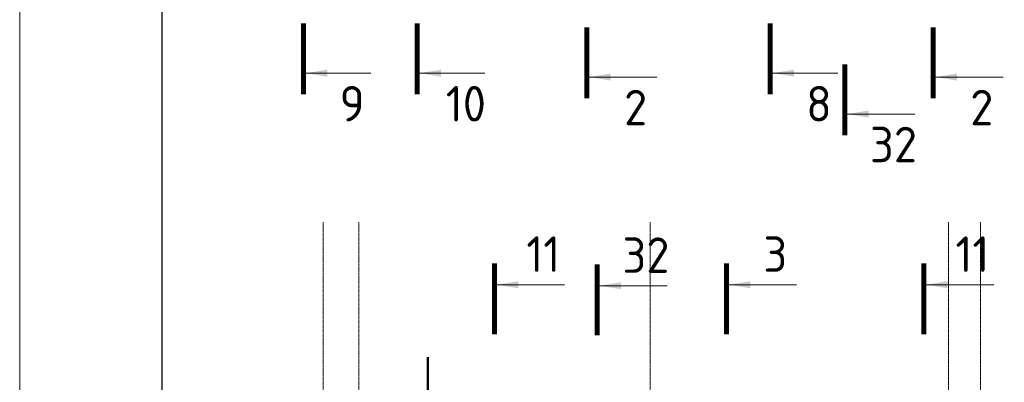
# Model space of a CAD drawing. Header units: millimetres. Extents: x 376598 to 1249954, y -318491 to -22134.
# Tile 206 of 256: x 577095 to 590956, y -40401 to -35295. Entities that reach past the tile are written whole.
import ezdxf
from ezdxf.enums import TextEntityAlignment as Align

# ---------------------------------------------------------------- set-up
doc = ezdxf.new("R2010")
doc.units = ezdxf.units.MM
doc.set_wipeout_variables(frame=1)
doc.linetypes.add('______5', pattern=[1100, 800, -100, 100, -100])
doc.linetypes.add('осевая', pattern=[50.8, 31.75, -6.35, 6.35, -6.35])
for name, color, linetype, lineweight in [('АрмСтер', 2, 'Continuous', 50), ('Оси', 40, '______5', 18), ('РАЗМЕРЫ', 1, 'Continuous', 9), ('ТОНКИЕ', 7, 'Continuous', 9), ('Узлы', 7, 'Continuous', 0)]:
    doc.layers.add(name, color=color, linetype=linetype, lineweight=lineweight)
doc.layers.add('АрмСтер_атрибуты', color=2, linetype='Continuous', lineweight=0, plot=False)
doc.layers.add('ТОЛСТЫЕ_ОСНОВНЫЕ', color=6, linetype='Continuous')
doc.styles.add('GOST-2.304_Type-B', font='GOST_Common.ttf')
doc.styles.get("Standard").update_dxf_attribs({"font": 'arial.ttf'})
doc.styles.add('Аннотативный', font='arial.ttf')

# ---------------------------------------------------------------- blocks, each defined once
blk = doc.blocks.new('*U58')
at = {"layer": 'ТОЛСТЫЕ_ОСНОВНЫЕ', "color": 6}
blk.add_lwpolyline([(20, 5), (1256, 5), (1256, 589), (20, 589)], close=True, dxfattribs=at)
at = {"layer": 'ТОНКИЕ'}
blk.add_lwpolyline([(0, 0), (1261, 0), (1261, 594), (0, 594)], close=True, dxfattribs=at)
blk = doc.blocks.new('*U740')
at = {"layer": 'РАЗМЕРЫ'}
for p, q in [((112, 1000), (-112, 1000)), ((112, -1600), (-112, -1600))]:
    blk.add_line(p, q, dxfattribs=at)
at = {"layer": 'РАЗМЕРЫ', "ltscale": 15}
blk.add_line((0, -1600), (0, 1000), dxfattribs=at)
at = {"layer": 'РАЗМЕРЫ'}
for points in [[(0, 1000), (21, 875), (-21, 875)], [(0, -1600), (21, -1475), (-21, -1475)]]:
    blk.add_solid(points, dxfattribs=at)
at = {"layer": 'АрмСтер_атрибуты', "color": 215, "ltscale": 15, "style": 'Аннотативный'}
for s, p in [('шаг', (51, -194)), ('n=', (51, -285)), ('Lр=', (50, -368))]:
    blk.add_text(s, height=50, dxfattribs=at).set_placement(p)
at = {"layer": 'АрмСтер_атрибуты', "flags": 9}
for tag, p in [('ОБОЗНАЧЕНИЕ', (-2096, 1876)), ('МАССА', (-2096, 1990))]:
    blk.add_attdef(tag, p, '', height=75, dxfattribs=at)
at = {"layer": 'АрмСтер_атрибуты', "style": 'Аннотативный', "flags": 8}
blk.add_attdef('ПОЗ', (110, 30), '', height=75, dxfattribs=at)
at = {"layer": 'АрмСтер_атрибуты', "color": 215, "style": 'Аннотативный'}
for tag, p, flags in [('КОЛ', (138, -285), 8), ('ШАГ', (191, -194), 10), ('ШИРИНА', (173, -368), 8)]:
    blk.add_attdef(tag, p, '', height=50, dxfattribs=dict(at, flags=flags))
at = {"linetype": 'Continuous', "lineweight": 0}
blk.add_wipeout([(35, 0), (28, 21), (11, 33), (-11, 33), (-28, 21), (-35, 0), (-28, -21), (-11, -33), (11, -33), (28, -21)], dxfattribs=at)
at = {"color": 0, "linetype": 'ByBlock', "lineweight": -2, "ltscale": 100}
blk.add_line((-1290, 0), (1950, 0), dxfattribs=at)
at = {"layer": 'РАЗМЕРЫ'}
blk.add_circle((0, 0), 35, dxfattribs=at)
at = {"layer": 'АрмСтер_атрибуты', "style": 'Аннотативный', "flags": 8}
blk.add_attdef('НАИМЕНОВАНИЕ', text='', height=75, dxfattribs=at).set_placement((0, -29), align=Align.TOP_CENTER)

msp = doc.modelspace()

# ---------------------------------------------------------------- linework, layer by layer
at = {"layer": 'Оси', "color": 16, "linetype": 'осевая', "lineweight": 0, "ltscale": 0.5, "transparency": 33554687}
for p, q in [((581368.5, -38144.1), (581368.5, -46839.6)), ((581868.5, -38144.1), (581868.5, -46839.6)), ((585968.5, -38144.1), (585968.5, -47595.1)), ((590168.5, -38144.1), (590168.5, -46839.6)), ((590618.5, -38144.1), (590618.5, -46839.6))]:
    msp.add_line(p, q, dxfattribs=at)
at = {"layer": 'Узлы', "color": 1, "linetype": 'Continuous', "lineweight": 0}
for p, q in [((581090.4, -36048.4, 200), (582040.4, -36048.4, 200)), ((582691.4, -36048.4, 200), (583641.4, -36048.4, 200)), ((585115.8, -36103, 400), (586065.8, -36103, 400)), ((587661.4, -36048.4, 200), (588611.4, -36048.4, 200)), ((589988.4, -36103, 400), (590938.4, -36103, 400)), ((588745.9, -36623.2, 400), (589695.9, -36623.2, 400)), ((583815.5, -39026.5, -520), (584765.5, -39026.5, -520)), ((585261, -39040.8, 560), (586211, -39040.8, 560)), ((587082, -39026.5, -520), (588032, -39026.5, -520)), ((589856.5, -39026.5, -520), (590806.5, -39026.5, -520))]:
    msp.add_line(p, q, dxfattribs=at)
at = {"layer": 'Узлы', "color": 1, "linetype": 'Continuous', "lineweight": 0, "const_width": 70}
for points, elevation in [([(581090.4, -36348.4), (581090.4, -35348.4)], 200), ([(582691.4, -36348.4), (582691.4, -35348.4)], 200), ([(587661.4, -36348.4), (587661.4, -35348.4)], 200), ([(585080.8, -36403), (585080.8, -35403)], 400), ([(589953.4, -36403), (589953.4, -35403)], 400), ([(588710.9, -36923.2), (588710.9, -35923.2)], 400), ([(583780.5, -38726.5), (583780.5, -39726.5)], -520), ([(585226, -38740.8), (585226, -39740.8)], 560), ([(587047, -38726.5), (587047, -39726.5)], -520), ([(589821.5, -38726.5), (589821.5, -39726.5)], -520)]:
    msp.add_lwpolyline(points, dxfattribs=dict(at, elevation=elevation))
at = {"layer": 'Узлы', "color": 1, "linetype": 'Continuous', "lineweight": 0}
for points in [[(581125.4, -36048.4, 200), (581425.9, -36098.7, 200), (581425.9, -35998.1, 200)], [(582726.4, -36048.4, 200), (583026.8, -36098.7, 200), (583026.8, -35998.1, 200)], [(587696.4, -36048.4, 200), (587996.9, -36098.7, 200), (587996.9, -35998.1, 200)], [(585115.8, -36103, 400), (585416.2, -36153.2, 400), (585416.2, -36052.7, 400)], [(589988.4, -36103, 400), (590288.9, -36153.2, 400), (590288.9, -36052.7, 400)], [(588745.9, -36623.2, 400), (589046.3, -36673.4, 400), (589046.3, -36572.9, 400)], [(583815.5, -39026.5, -520), (584116, -39076.8, -520), (584116, -38976.2, -520)], [(585261, -39040.8, 560), (585561.5, -39091.1, 560), (585561.5, -38990.6, 560)], [(587082, -39026.5, -520), (587382.5, -39076.8, -520), (587382.5, -38976.2, -520)], [(589856.5, -39026.5, -520), (590157, -39076.8, -520), (590157, -38976.2, -520)]]:
    msp.add_solid(points, dxfattribs=at)

# ---------------------------------------------------------------- block references
at = {"xscale": 100, "yscale": 100, "zscale": 100}
msp.add_blockref('*U58', (577095.4, -81534.3, 3100), dxfattribs=at)

# ---------------------------------------------------------------- texts
at = {"layer": 'Узлы', "color": 1, "linetype": 'Continuous', "lineweight": 0, "char_height": 500, "attachment_point": 5, "style": 'GOST-2.304_Type-B'}
for s, insert in [('9', (581775.4, -36478.4, 200)), ('10', (583376.4, -36478.4, 200)), ('2', (585765.8, -36533, 400)), ('8', (588346.4, -36478.4, 200)), ('2', (590638.4, -36533, 400)), ('32', (589395.9, -37053.2, 400)), ('11', (584465.5, -38596.5, -520)), ('32', (585911, -38610.8, 560)), ('3', (587732, -38596.5, -520)), ('11', (590506.5, -38596.5, -520))]:
    msp.add_mtext_dynamic_manual_height_columns(s, width=723.88, gutter_width=25, heights=[0], dxfattribs=dict(at, insert=insert))

# ---------------------------------------------------------------- next in the draw order: block references
at = {"layer": 'АрмСтер', "ltscale": 15}
ref = msp.add_blockref('*U740', (582840.9, -41998.9, -360), dxfattribs=dict(at, rotation=90))
ref.add_attrib('НАИМЕНОВАНИЕ', '12-A-III, L=3240', dxfattribs={"layer": 'АрмСтер_атрибуты', "height": 75, "rotation": 90, "style": 'Аннотативный', "flags": 8}).set_placement((582870.2, -41998.9, -360), align=Align.TOP_CENTER)
ref.add_attrib('КОЛ', '14.0', (583126, -41860.8, -360), dxfattribs={"layer": 'АрмСтер_атрибуты', "color": 215, "height": 50, "rotation": 90, "style": 'Аннотативный', "flags": 8})
ref.add_attrib('ШИРИНА', '2600.0', (583208.7, -41826, -360), dxfattribs={"layer": 'АрмСтер_атрибуты', "color": 215, "height": 50, "rotation": 90, "style": 'Аннотативный', "flags": 8})

doc.saveas('drawing.dxf')
